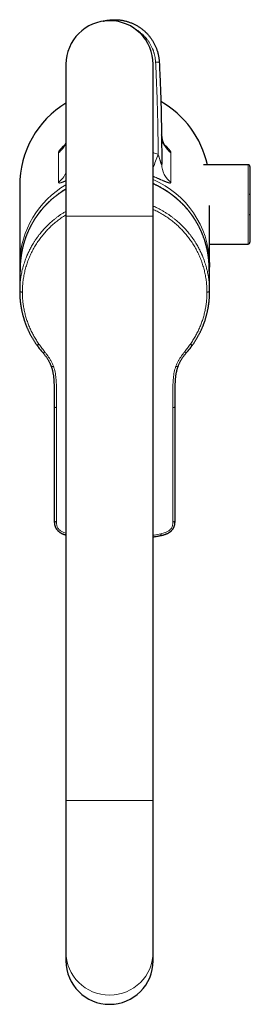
# Model space of a CAD drawing. Header units: millimetres. Extents: x 8 to 776, y 12 to 790.
# Tile 1 of 16: x 372 to 433, y 151 to 410. Entities that reach past the tile are written whole.
import ezdxf

# ---------------------------------------------------------------- set-up
doc = ezdxf.new("R2010")
doc.units = ezdxf.units.MM

msp = doc.modelspace()

# ---------------------------------------------------------------- linework, layer by layer
at = {"color": 7, "linetype": 'Continuous', "lineweight": 30}
for p, q in [((384.65, 398.44), (384.65, 358.44)), ((407.6, 358.44), (407.6, 398.44)), ((409.81, 379.8), (409.81, 379.84)), ((432.57, 371.97), (420.87, 371.97)), ((433.07, 371.47), (433.07, 351.57)), ((372.47, 366.44), (372.47, 345.57)), ((422.47, 345.57), (422.47, 361.2)), ((384.65, 358.44), (384.65, 204.44)), ((407.6, 204.44), (407.6, 358.44)), ((422.47, 351.07), (432.57, 351.07)), ((372.47, 338.56), (372.47, 338.58)), ((422.47, 338.56), (422.47, 338.58)), ((384.65, 204.44), (384.65, 164.6)), ((407.6, 164.6), (407.6, 204.44)), ((384.65, 164.6), (384.65, 162.19)), ((407.6, 162.19), (407.6, 164.6))]:
    msp.add_line(p, q, dxfattribs=at)
at = {"color": 8, "linetype": 'Continuous', "lineweight": 0}
for p, q in [((432.57, 351.07), (432.57, 371.97)), ((384.65, 358.44), (407.6, 358.44)), ((384.65, 204.44), (407.6, 204.44))]:
    msp.add_line(p, q, dxfattribs=at)
at = {"color": 7, "linetype": 'Continuous', "lineweight": 30, "flags": 128}
msp.add_lwpolyline([(422.46, 346.2), (422.47, 345.57), (422.46, 344.95)], dxfattribs=at)
at = {"color": 7, "linetype": 'Continuous', "lineweight": 30}
for centre, radius, start, end in [((396.12, 398.44), 11.48, 0, 180), ((415.69, 379.96), 5.88, 180.8424, 234.3265), ((379.21, 379.98), 5.92, 305.7764, 336.6152), ((432.57, 371.47), 0.5, 0, 90), ((393.17, 361.52), 40, 355.9477, 4.0523), ((432.57, 351.57), 0.5, 270, 0), ((396.71, 345.57), 24.25, 178.4709, 181.5983), ((396.72, 344.58), 24.13, 175.8853, 177.6801), ((398.21, 344.58), 24.13, 2.3199, 4.1333), ((396.12, 162.23), 11.48, 180.1772, 359.8228)]:
    msp.add_arc(centre, radius, start, end, dxfattribs=at)
at = {"color": 8, "linetype": 'Continuous', "lineweight": 0}
for centre, radius, start, end in [((406.23, 443.04), 44.1, 272.6107, 273.8644), ((397.51, 346.67), 30.24, 67.843, 70.5136), ((476.11, 347.2), 72.59, 157.7577, 160.6894), ((415.73, 372.11), 5.88, 179.9557, 234.2154), ((379.17, 372.14), 5.92, 305.8842, 337.574), ((397.03, 345.49), 24.57, 120.2725, 178.3039), ((397.85, 345.47), 24.62, 1.6853, 66.6757), ((397.57, 344.98), 24.27, 51.9395, 65.5957), ((397.83, 344.46), 24.52, 4.3379, 66.5288), ((397.04, 344.49), 24.46, 120.4494, 175.7335), ((397.32, 345.03), 24.2, 121.5922, 128.2524), ((396.12, 164.63), 11.48, 180.1772, 359.8228)]:
    msp.add_arc(centre, radius, start, end, dxfattribs=at)
at = {"color": 7, "linetype": 'Continuous', "lineweight": 30}
for start_param, end_param in [(0.538429, 1.570796), (4.931823, 5.775421)]:
    msp.add_ellipse((397.47, 366.44), major_axis=(0, 25.39), ratio=0.984808, start_param=start_param, end_param=end_param, dxfattribs=at)
for points, knots in [([(394.41, 409.79), (394.51, 409.82), (394.73, 409.87), (395.09, 409.95), (395.47, 410.03), (395.86, 410.09), (396.24, 410.13), (396.63, 410.17), (397.02, 410.19), (397.41, 410.2), (397.81, 410.19), (398.21, 410.17), (398.61, 410.14), (399.02, 410.09), (399.41, 410.03), (399.8, 409.96), (400.18, 409.88), (400.55, 409.78), (400.93, 409.67), (401.31, 409.55), (401.68, 409.41), (402.05, 409.27), (402.42, 409.1), (402.78, 408.93), (403.14, 408.74), (403.48, 408.54), (403.81, 408.34), (404.13, 408.12), (404.45, 407.9), (404.77, 407.65), (405.07, 407.4), (405.37, 407.14), (405.67, 406.86), (405.95, 406.58), (406.22, 406.28), (406.48, 405.98), (406.72, 405.68), (406.96, 405.37), (407.19, 405.05), (407.4, 404.72), (407.61, 404.38), (407.81, 404.03), (407.99, 403.67), (408.16, 403.31), (408.31, 402.96), (408.44, 402.64), (408.55, 402.33), (408.66, 402.03), (408.75, 401.73), (408.83, 401.45), (408.9, 401.17), (408.96, 400.9), (409.01, 400.63), (409.06, 400.36), (409.1, 400.1), (409.13, 399.84), (409.16, 399.57), (409.18, 399.31), (409.2, 399.13), (409.2, 399.04)], [0, 0, 0, 0, 0.0143413, 0.0330777, 0.051835, 0.0703405, 0.088846, 0.1074328, 0.1260195, 0.1450277, 0.1640359, 0.1831322, 0.2022285, 0.2216151, 0.2410249, 0.2595259, 0.2780269, 0.296609, 0.3151912, 0.3341947, 0.3531981, 0.3722895, 0.3913809, 0.4107625, 0.4301673, 0.448672, 0.4671767, 0.4857627, 0.5043486, 0.5233558, 0.542363, 0.5614583, 0.5805535, 0.5999389, 0.6193475, 0.6378596, 0.6563717, 0.6749651, 0.6935585, 0.7125734, 0.7315883, 0.7506914, 0.7697944, 0.7891878, 0.8086044, 0.8239709, 0.8393373, 0.8547502, 0.870163, 0.8835928, 0.8970226, 0.9104833, 0.923944, 0.9365711, 0.9491981, 0.9618509, 0.9745036, 0.9872485, 1, 1, 1, 1]), ([(409.2, 399.04), (409.24, 398.3), (409.31, 396.8), (409.41, 394.56), (409.5, 392.32), (409.58, 390.07), (409.65, 387.83), (409.71, 385.59), (409.75, 383.34), (409.79, 381.1), (409.82, 378.85), (409.84, 376.61), (409.85, 374.36), (409.85, 372.86), (409.85, 372.11)], [0, 0, 0, 0, 0.083295, 0.16659, 0.249884, 0.333194, 0.416505, 0.499814, 0.583171, 0.666527, 0.749883, 0.833255, 0.916628, 1, 1, 1, 1]), ([(410.77, 376.86), (410.77, 376.86), (410.77, 376.86), (410.76, 376.86), (410.76, 376.86), (410.76, 376.87), (410.75, 376.88), (410.74, 376.89), (410.73, 376.9), (410.72, 376.92), (410.7, 376.94), (410.68, 376.97), (410.66, 376.99), (410.64, 377.02), (410.62, 377.05), (410.6, 377.09), (410.58, 377.13), (410.55, 377.17), (410.52, 377.21), (410.5, 377.26), (410.47, 377.31), (410.44, 377.37), (410.41, 377.42), (410.37, 377.49), (410.34, 377.55), (410.31, 377.62), (410.27, 377.7), (410.24, 377.78), (410.2, 377.86), (410.17, 377.95), (410.13, 378.05), (410.1, 378.15), (410.07, 378.25), (410.03, 378.36), (410, 378.47), (409.97, 378.59), (409.94, 378.71), (409.92, 378.84), (409.9, 378.92), (409.89, 378.97), (409.89, 378.97)], [0, 0, 0, 0, 0.00313, 0.028949, 0.054435, 0.079625, 0.104563, 0.124287, 0.144086, 0.168445, 0.192524, 0.216312, 0.239871, 0.26327, 0.286578, 0.309866, 0.333199, 0.356634, 0.380248, 0.404114, 0.428309, 0.452909, 0.477954, 0.504061, 0.53076, 0.558256, 0.586603, 0.615845, 0.646022, 0.677159, 0.709273, 0.742363, 0.776417, 0.811405, 0.847285, 0.884, 0.921482, 0.959658, 0.998449, 1, 1, 1, 1]), ([(384.65, 377.67), (384.64, 377.67), (384.63, 377.63), (384.6, 377.58), (384.57, 377.51), (384.54, 377.45), (384.51, 377.39), (384.48, 377.34), (384.45, 377.28), (384.42, 377.24), (384.39, 377.19), (384.37, 377.15), (384.34, 377.11), (384.32, 377.08), (384.3, 377.04), (384.28, 377.01), (384.26, 376.99), (384.25, 376.96), (384.23, 376.94), (384.22, 376.92), (384.2, 376.91), (384.19, 376.89), (384.19, 376.88), (384.18, 376.87), (384.17, 376.87), (384.17, 376.86), (384.17, 376.86), (384.17, 376.86), (384.17, 376.86)], [0, 0, 0, 0, 0.015525, 0.062624, 0.108434, 0.15302, 0.196456, 0.238824, 0.280214, 0.320717, 0.360431, 0.399454, 0.437885, 0.475827, 0.513378, 0.550639, 0.587709, 0.624687, 0.66167, 0.698735, 0.735965, 0.77345, 0.811294, 0.854757, 0.897269, 0.940276, 0.983819, 1, 1, 1, 1]), ([(384.17, 376.86), (384.17, 376.86), (384.17, 376.86), (384.17, 376.87), (384.18, 376.88), (384.19, 376.89), (384.2, 376.9), (384.22, 376.91), (384.23, 376.93), (384.25, 376.95), (384.28, 376.98), (384.3, 377), (384.33, 377.03), (384.34, 377.04), (384.35, 377.05)], [0, 0, 0, 0, 0.078273, 0.157761, 0.238544, 0.320703, 0.40431, 0.489437, 0.576149, 0.664508, 0.754574, 0.846403, 0.940047, 1, 1, 1, 1]), ([(410.58, 377.05), (410.59, 377.04), (410.61, 377.02), (410.64, 376.99), (410.67, 376.96), (410.69, 376.94), (410.71, 376.92), (410.72, 376.9), (410.74, 376.89), (410.75, 376.88), (410.76, 376.87), (410.76, 376.86), (410.76, 376.86), (410.77, 376.86)], [0, 0, 0, 0, 0.087828, 0.193086, 0.293881, 0.390376, 0.482749, 0.571205, 0.658882, 0.746433, 0.832408, 0.916896, 1, 1, 1, 1]), ([(422.28, 346.32), (422.28, 346.37), (422.26, 346.52), (422.24, 346.76), (422.22, 347.05), (422.18, 347.34), (422.15, 347.63), (422.11, 347.92), (422.07, 348.2), (422.02, 348.49), (421.98, 348.78), (421.92, 349.06), (421.87, 349.35), (421.81, 349.63), (421.75, 349.91), (421.68, 350.2), (421.61, 350.48), (421.54, 350.76), (421.46, 351.04), (421.38, 351.32), (421.3, 351.6), (421.21, 351.88), (421.12, 352.15), (421.03, 352.43), (420.94, 352.7), (420.84, 352.98), (420.73, 353.25), (420.63, 353.52), (420.52, 353.79), (420.41, 354.06), (420.29, 354.32), (420.17, 354.59), (420.05, 354.85), (419.93, 355.12), (419.8, 355.38), (419.67, 355.64), (419.53, 355.9), (419.39, 356.15), (419.25, 356.41), (419.11, 356.66), (418.96, 356.91), (418.81, 357.16), (418.66, 357.41), (418.5, 357.66), (418.35, 357.9), (418.18, 358.15), (418.02, 358.39), (417.85, 358.62), (417.68, 358.86), (417.51, 359.1), (417.33, 359.33), (417.15, 359.56), (416.97, 359.79), (416.79, 360.02), (416.6, 360.24), (416.41, 360.46), (416.22, 360.68), (416.03, 360.9), (415.83, 361.11), (415.63, 361.33), (415.43, 361.54), (415.22, 361.75), (415.01, 361.95), (414.8, 362.16), (414.59, 362.36), (414.37, 362.56), (414.16, 362.75), (413.94, 362.95), (413.72, 363.14), (413.49, 363.32), (413.27, 363.51), (413.04, 363.69), (412.81, 363.87), (412.57, 364.05), (412.34, 364.23), (412.1, 364.4), (411.86, 364.57), (411.62, 364.73), (411.38, 364.9), (411.13, 365.06), (410.88, 365.22), (410.64, 365.37), (410.38, 365.52), (410.13, 365.67), (409.88, 365.82), (409.62, 365.96), (409.36, 366.1), (409.1, 366.24), (408.84, 366.38), (408.58, 366.51), (408.32, 366.63), (408.05, 366.76), (407.81, 366.87), (407.66, 366.94), (407.6, 366.96)], [0, 0, 0, 0, 0.0058266, 0.0167863, 0.027746, 0.0387057, 0.0496654, 0.0606251, 0.0715849, 0.0825446, 0.0935044, 0.1044643, 0.1154241, 0.126384, 0.1373439, 0.1483038, 0.1592638, 0.1702239, 0.1811839, 0.192144, 0.2031042, 0.2140644, 0.2250246, 0.2359849, 0.2469452, 0.2579056, 0.2688661, 0.2798266, 0.2907871, 0.3017477, 0.3127084, 0.3236692, 0.33463, 0.3455908, 0.3565518, 0.3675127, 0.3784738, 0.3894349, 0.4003961, 0.4113574, 0.4223188, 0.4332802, 0.4442417, 0.4552032, 0.4661649, 0.4771266, 0.4880884, 0.4990502, 0.5100122, 0.5209742, 0.5319363, 0.5428985, 0.5538607, 0.5648231, 0.5757855, 0.586748, 0.5977106, 0.6086733, 0.619636, 0.6305988, 0.6415617, 0.6525247, 0.6634878, 0.674451, 0.6854142, 0.6963775, 0.7073409, 0.7183044, 0.7292679, 0.7402316, 0.7511953, 0.7621591, 0.7731229, 0.7840869, 0.7950509, 0.806015, 0.8169792, 0.8279434, 0.8389078, 0.8498722, 0.8608366, 0.8718012, 0.8827658, 0.8937305, 0.9046952, 0.91566, 0.9266249, 0.9375899, 0.9485549, 0.95952, 0.9704851, 0.9814503, 0.9924156, 1, 1, 1, 1]), ([(384.65, 365.58), (384.63, 365.57), (384.53, 365.52), (384.35, 365.4), (384.1, 365.25), (383.85, 365.09), (383.61, 364.93), (383.36, 364.77), (383.12, 364.6), (382.88, 364.43), (382.64, 364.26), (382.41, 364.09), (382.17, 363.91), (381.94, 363.73), (381.71, 363.55), (381.49, 363.36), (381.26, 363.18), (381.04, 362.99), (380.82, 362.79), (380.6, 362.6), (380.39, 362.4), (380.17, 362.2), (379.96, 362), (379.75, 361.79), (379.55, 361.58), (379.35, 361.37), (379.14, 361.16), (378.95, 360.94), (378.75, 360.73), (378.56, 360.51), (378.37, 360.29), (378.18, 360.06), (378, 359.84), (377.81, 359.61), (377.63, 359.38), (377.46, 359.15), (377.28, 358.91), (377.11, 358.67), (376.95, 358.44), (376.78, 358.2), (376.62, 357.95), (376.46, 357.71), (376.3, 357.46), (376.15, 357.22), (376, 356.97), (375.85, 356.71), (375.71, 356.46), (375.57, 356.21), (375.43, 355.95), (375.29, 355.69), (375.16, 355.43), (375.03, 355.17), (374.91, 354.91), (374.78, 354.65), (374.66, 354.38), (374.55, 354.11), (374.43, 353.85), (374.33, 353.58), (374.22, 353.31), (374.12, 353.03), (374.02, 352.76), (373.92, 352.49), (373.83, 352.21), (373.74, 351.93), (373.65, 351.66), (373.57, 351.38), (373.49, 351.1), (373.41, 350.82), (373.34, 350.54), (373.27, 350.26), (373.2, 349.97), (373.14, 349.69), (373.08, 349.41), (373.02, 349.12), (372.97, 348.84), (372.92, 348.55), (372.87, 348.26), (372.83, 347.98), (372.79, 347.69), (372.75, 347.4), (372.72, 347.11), (372.69, 346.82), (372.67, 346.56), (372.66, 346.39), (372.65, 346.31)], [0, 0, 0, 0, 0.002268, 0.014625, 0.026982, 0.039338, 0.051695, 0.064051, 0.076408, 0.088764, 0.10112, 0.113476, 0.125832, 0.138188, 0.150544, 0.1629, 0.175256, 0.187611, 0.199967, 0.212322, 0.224677, 0.237033, 0.249388, 0.261743, 0.274098, 0.286453, 0.298807, 0.311162, 0.323517, 0.335871, 0.348225, 0.36058, 0.372934, 0.385288, 0.397642, 0.409996, 0.42235, 0.434704, 0.447057, 0.459411, 0.471765, 0.484118, 0.496471, 0.508824, 0.521178, 0.533531, 0.545884, 0.558237, 0.570589, 0.582942, 0.595295, 0.607647, 0.62, 0.632352, 0.644705, 0.657057, 0.669409, 0.681761, 0.694113, 0.706465, 0.718817, 0.731169, 0.743521, 0.755873, 0.768224, 0.780576, 0.792927, 0.805279, 0.81763, 0.829982, 0.842333, 0.854684, 0.867036, 0.879387, 0.891738, 0.904089, 0.91644, 0.928791, 0.941142, 0.953493, 0.965844, 0.978195, 0.990546, 1, 1, 1, 1]), ([(372.61, 345.56), (372.61, 345.54), (372.6, 345.27), (372.58, 344.73), (372.55, 343.95), (372.53, 343.17), (372.51, 342.39), (372.49, 341.61), (372.48, 340.83), (372.47, 340.05), (372.47, 339.3), (372.47, 338.8), (372.47, 338.57)], [0, 0, 0, 0, 0.006172, 0.117826, 0.229496, 0.34118, 0.452877, 0.564585, 0.676301, 0.788024, 0.899751, 1, 1, 1, 1]), ([(422.47, 338.57), (422.47, 338.79), (422.46, 339.28), (422.46, 340.03), (422.45, 340.81), (422.44, 341.59), (422.42, 342.37), (422.4, 343.15), (422.38, 343.93), (422.35, 344.71), (422.34, 345.25), (422.32, 345.53), (422.32, 345.56)], [0, 0, 0, 0, 0.0971115, 0.2088384, 0.3205606, 0.4322761, 0.5439827, 0.6556785, 0.7673612, 0.8790289, 0.9906794, 1, 1, 1, 1]), ([(372.48, 344.89), (372.48, 344.86), (372.48, 344.74), (372.49, 344.51), (372.5, 344.22), (372.52, 343.93), (372.53, 343.74), (372.54, 343.64)], [0, 0, 0, 0, 0.073246, 0.30545, 0.537654, 0.769858, 1, 1, 1, 1]), ([(422.39, 343.65), (422.39, 343.67), (422.4, 343.78), (422.41, 343.99), (422.43, 344.28), (422.45, 344.57), (422.45, 344.8), (422.46, 344.92), (422.46, 344.95)], [0, 0, 0, 0, 0.043637, 0.266134, 0.488631, 0.711127, 0.933623, 1, 1, 1, 1]), ([(372.47, 338.58), (372.47, 338.57), (372.47, 338.56), (372.47, 338.55), (372.47, 338.54)], [0, 0, 0, 0, 0.496751, 1, 1, 1, 1]), ([(372.47, 338.54), (372.47, 338.43), (372.47, 338.21), (372.48, 337.89), (372.49, 337.59), (372.5, 337.29), (372.52, 337.02), (372.53, 336.76), (372.55, 336.52), (372.57, 336.3), (372.59, 336.09), (372.61, 335.89), (372.63, 335.71), (372.66, 335.54), (372.68, 335.38), (372.69, 335.24), (372.71, 335.1), (372.75, 334.83), (372.81, 334.5), (372.87, 334.12), (372.93, 333.82), (372.99, 333.51), (373.06, 333.21), (373.13, 332.92), (373.19, 332.65), (373.26, 332.4), (373.32, 332.17), (373.37, 331.97), (373.42, 331.79), (373.47, 331.65), (373.51, 331.52), (373.55, 331.37), (373.6, 331.21), (373.65, 331.04), (373.71, 330.86), (373.78, 330.66), (373.85, 330.45), (373.93, 330.23), (374.02, 330), (374.11, 329.75), (374.21, 329.49), (374.32, 329.23), (374.44, 328.95), (374.57, 328.66), (374.7, 328.36), (374.85, 328.05), (375, 327.73), (375.16, 327.41), (375.33, 327.1), (375.49, 326.8), (375.64, 326.52), (375.81, 326.24), (375.98, 325.95), (376.16, 325.65), (376.35, 325.36), (376.55, 325.06), (376.75, 324.75), (376.9, 324.55), (376.97, 324.45)], [0, 0, 0, 0, 0.0223439, 0.0437276, 0.0641509, 0.0836137, 0.1021157, 0.1196564, 0.1353142, 0.1501168, 0.1640639, 0.1771552, 0.1893902, 0.2007686, 0.21129, 0.2209542, 0.2300887, 0.2392164, 0.2750751, 0.2958661, 0.3166579, 0.3374508, 0.3579449, 0.3776733, 0.3966297, 0.4148137, 0.4293452, 0.4433418, 0.4568029, 0.4650091, 0.4741069, 0.4840969, 0.4949797, 0.5070036, 0.5199435, 0.5337958, 0.5485585, 0.5642299, 0.5808086, 0.5982935, 0.6166427, 0.6358932, 0.6560455, 0.6771005, 0.6990599, 0.7215102, 0.7448389, 0.7690501, 0.7941493, 0.8148723, 0.8361715, 0.8580514, 0.8805167, 0.9035732, 0.9267991, 0.9506074, 0.9750052, 1, 1, 1, 1]), ([(417.96, 324.45), (418.04, 324.55), (418.18, 324.75), (418.39, 325.06), (418.58, 325.36), (418.77, 325.66), (418.95, 325.95), (419.13, 326.25), (419.31, 326.56), (419.49, 326.88), (419.65, 327.19), (419.81, 327.5), (419.96, 327.8), (420.1, 328.09), (420.23, 328.37), (420.36, 328.64), (420.47, 328.9), (420.58, 329.15), (420.68, 329.39), (420.77, 329.62), (420.85, 329.84), (420.93, 330.04), (421, 330.24), (421.07, 330.43), (421.13, 330.61), (421.21, 330.84), (421.3, 331.12), (421.4, 331.44), (421.5, 331.76), (421.59, 332.09), (421.68, 332.42), (421.76, 332.75), (421.84, 333.07), (421.91, 333.4), (421.98, 333.72), (422.03, 333.98), (422.06, 334.16), (422.08, 334.27), (422.1, 334.39), (422.13, 334.52), (422.15, 334.66), (422.17, 334.81), (422.2, 334.96), (422.22, 335.13), (422.24, 335.3), (422.27, 335.48), (422.29, 335.68), (422.32, 335.89), (422.34, 336.11), (422.36, 336.35), (422.38, 336.6), (422.4, 336.86), (422.42, 337.12), (422.44, 337.39), (422.45, 337.67), (422.46, 337.95), (422.46, 338.24), (422.46, 338.44), (422.46, 338.54)], [0, 0, 0, 0, 0.0251788, 0.0497158, 0.0736191, 0.0968959, 0.1195528, 0.1415958, 0.1667941, 0.1911546, 0.2146841, 0.2373883, 0.2597098, 0.2811808, 0.3018047, 0.3215839, 0.3405201, 0.3586146, 0.375868, 0.3922804, 0.4078515, 0.4225806, 0.4364669, 0.4495629, 0.4623849, 0.4750627, 0.4979315, 0.5202944, 0.5421219, 0.5656586, 0.5885421, 0.6108085, 0.6329238, 0.6550341, 0.6771395, 0.6992405, 0.7064593, 0.7138194, 0.7218564, 0.7306216, 0.7401146, 0.7503353, 0.760638, 0.7715869, 0.7831819, 0.7954225, 0.8083085, 0.8226804, 0.8377777, 0.8536, 0.8701471, 0.8874186, 0.9054142, 0.9230447, 0.9413186, 0.9602358, 0.9797963, 1, 1, 1, 1]), ([(422.46, 338.54), (422.46, 338.55), (422.47, 338.56), (422.47, 338.57), (422.47, 338.58)], [0, 0, 0, 0, 0.503249, 1, 1, 1, 1]), ([(376.98, 324.44), (376.98, 324.44), (376.97, 324.44), (376.97, 324.45), (376.97, 324.45)], [0, 0, 0, 0, 0.53904, 1, 1, 1, 1]), ([(376.98, 324.44), (377.08, 324.3), (377.29, 324.01), (377.61, 323.59), (377.94, 323.17), (378.27, 322.77), (378.5, 322.51), (378.61, 322.38)], [0, 0, 0, 0, 0.2039931, 0.4059533, 0.6059239, 0.8039343, 1, 1, 1, 1]), ([(416.32, 322.38), (416.43, 322.51), (416.66, 322.77), (416.99, 323.17), (417.32, 323.59), (417.64, 324.01), (417.85, 324.3), (417.95, 324.44)], [0, 0, 0, 0, 0.196066, 0.394076, 0.594047, 0.796007, 1, 1, 1, 1]), ([(417.95, 324.44), (417.96, 324.44), (417.96, 324.44), (417.96, 324.45), (417.96, 324.45)], [0, 0, 0, 0, 0.5390397, 1, 1, 1, 1]), ([(378.61, 322.38), (378.68, 322.3), (378.82, 322.14), (379.02, 321.9), (379.21, 321.65), (379.4, 321.39), (379.59, 321.12), (379.77, 320.84), (379.94, 320.56), (380.1, 320.29), (380.24, 320.01), (380.38, 319.73), (380.52, 319.44), (380.65, 319.14), (380.72, 318.93), (380.76, 318.83)], [0, 0, 0, 0, 0.074283, 0.149376, 0.225336, 0.302226, 0.380107, 0.459033, 0.539051, 0.613395, 0.688713, 0.765021, 0.84233, 0.920652, 1, 1, 1, 1]), ([(414.17, 318.83), (414.21, 318.94), (414.3, 319.17), (414.44, 319.49), (414.58, 319.81), (414.74, 320.11), (414.9, 320.41), (415.08, 320.7), (415.26, 320.99), (415.45, 321.28), (415.66, 321.57), (415.88, 321.85), (416.09, 322.12), (416.25, 322.29), (416.32, 322.38)], [0, 0, 0, 0, 0.086511, 0.171801, 0.255889, 0.338788, 0.420516, 0.501097, 0.580564, 0.666744, 0.751697, 0.835504, 0.918245, 1, 1, 1, 1]), ([(380.76, 318.83), (380.77, 318.8), (380.8, 318.74), (380.82, 318.66), (380.85, 318.59), (380.87, 318.53), (380.88, 318.48), (380.89, 318.45), (380.9, 318.43), (380.9, 318.41), (380.91, 318.4), (380.91, 318.39), (380.92, 318.36), (380.94, 318.31), (380.96, 318.24), (380.98, 318.17), (381, 318.09), (381.02, 318.01), (381.05, 317.91), (381.07, 317.82), (381.1, 317.72), (381.14, 317.53), (381.2, 317.26), (381.26, 316.89), (381.32, 316.52), (381.37, 316.16), (381.4, 315.8), (381.44, 315.44), (381.46, 315.09), (381.48, 314.74), (381.49, 314.42), (381.51, 314.11), (381.51, 313.83), (381.52, 313.56), (381.53, 313.29), (381.53, 313.05), (381.53, 312.83), (381.54, 312.64), (381.54, 312.43), (381.54, 312.21), (381.54, 311.97), (381.55, 311.72), (381.55, 311.45), (381.55, 311.17), (381.55, 310.88), (381.55, 310.57), (381.55, 310.25), (381.55, 309.93), (381.55, 309.59), (381.55, 309.25), (381.55, 308.9), (381.55, 308.54), (381.55, 308.29), (381.55, 308.17)], [0, 0, 0, 0, 0.0095858, 0.0178774, 0.0248739, 0.0305742, 0.034977, 0.0380813, 0.0398193, 0.0410925, 0.0424768, 0.0439722, 0.0455789, 0.0510192, 0.0574465, 0.064863, 0.0723228, 0.0805756, 0.0896038, 0.0989122, 0.1082868, 0.1177282, 0.1520032, 0.1871702, 0.2232536, 0.2562606, 0.2900055, 0.3236509, 0.3567054, 0.389147, 0.4209532, 0.4476352, 0.4738226, 0.4995017, 0.5246509, 0.5493005, 0.5662207, 0.5844216, 0.6039046, 0.6246707, 0.6467205, 0.6700543, 0.6946716, 0.7205715, 0.747752, 0.7762106, 0.8059438, 0.8369468, 0.8673362, 0.8988436, 0.9314622, 0.965184, 1, 1, 1, 1]), ([(413.38, 308.17), (413.38, 308.29), (413.38, 308.54), (413.38, 308.91), (413.38, 309.27), (413.38, 309.61), (413.38, 309.94), (413.38, 310.26), (413.38, 310.56), (413.38, 310.86), (413.38, 311.15), (413.38, 311.43), (413.39, 311.7), (413.39, 311.95), (413.39, 312.19), (413.39, 312.41), (413.39, 312.62), (413.4, 312.82), (413.4, 313), (413.4, 313.18), (413.41, 313.35), (413.41, 313.61), (413.42, 313.96), (413.43, 314.38), (413.45, 314.77), (413.48, 315.15), (413.5, 315.54), (413.54, 315.93), (413.58, 316.32), (413.64, 316.69), (413.69, 317.04), (413.76, 317.37), (413.81, 317.61), (413.85, 317.79), (413.88, 317.9), (413.91, 318.01), (413.94, 318.11), (413.96, 318.2), (413.98, 318.27), (414, 318.34), (414.02, 318.38), (414.02, 318.41), (414.03, 318.42), (414.03, 318.43), (414.04, 318.45), (414.05, 318.48), (414.06, 318.52), (414.08, 318.58), (414.11, 318.65), (414.14, 318.74), (414.16, 318.8), (414.17, 318.83)], [0, 0, 0, 0, 0.035241, 0.06936, 0.102348, 0.134197, 0.1649, 0.194451, 0.222844, 0.250076, 0.277357, 0.303356, 0.328074, 0.351507, 0.373657, 0.394523, 0.414106, 0.432407, 0.449427, 0.465532, 0.481799, 0.498296, 0.538073, 0.579047, 0.613776, 0.649259, 0.685467, 0.722342, 0.758835, 0.794435, 0.829155, 0.858407, 0.887036, 0.898117, 0.909105, 0.919765, 0.929371, 0.937876, 0.945285, 0.951599, 0.95682, 0.958145, 0.959376, 0.960547, 0.962393, 0.965214, 0.969009, 0.974732, 0.981805, 0.990228, 1, 1, 1, 1]), ([(381.55, 308.17), (381.55, 308.01), (381.55, 307.71), (381.55, 307.26), (381.55, 306.83), (381.55, 306.41), (381.55, 306.01), (381.55, 305.62), (381.55, 305.25), (381.55, 304.89), (381.55, 304.54), (381.55, 304.2), (381.55, 303.87), (381.55, 303.55), (381.55, 303.25), (381.55, 302.96), (381.55, 302.69), (381.55, 302.43), (381.55, 302.18), (381.55, 301.94), (381.55, 301.72), (381.55, 301.51), (381.55, 301.31), (381.55, 301.11), (381.55, 300.62), (381.55, 300.06), (381.55, 299.42), (381.55, 299.01), (381.55, 298.6), (381.56, 298.19), (381.56, 297.78), (381.56, 297.36), (381.56, 296.92), (381.56, 296.48), (381.56, 296.04), (381.56, 295.65), (381.56, 295.3), (381.56, 294.98), (381.56, 294.67), (381.56, 294.41), (381.56, 294.2), (381.56, 294.02), (381.56, 293.84), (381.56, 293.64), (381.56, 293.43), (381.56, 293.21), (381.56, 292.98), (381.56, 292.73), (381.56, 292.48), (381.56, 292.21), (381.56, 291.93), (381.56, 291.64), (381.56, 291.35), (381.56, 291.06), (381.56, 290.75), (381.56, 290.44), (381.56, 290.09), (381.56, 289.72), (381.56, 289.31), (381.56, 288.89), (381.56, 288.46), (381.56, 288.01), (381.56, 287.55), (381.56, 287.09), (381.56, 286.63), (381.56, 286.17), (381.56, 285.7), (381.56, 285.22), (381.57, 284.72), (381.57, 284.22), (381.57, 283.7), (381.57, 283.17), (381.57, 282.63), (381.57, 282.08), (381.57, 281.52), (381.57, 280.95), (381.57, 280.39), (381.57, 279.83), (381.57, 279.25), (381.57, 278.67), (381.57, 278.28), (381.58, 278.08)], [0, 0, 0, 0, 0.0151533, 0.0298702, 0.044151, 0.0579955, 0.0714039, 0.0841484, 0.0964724, 0.1083757, 0.1198586, 0.1311424, 0.1419885, 0.1523968, 0.1623675, 0.1719006, 0.1809961, 0.1896541, 0.1978746, 0.2056575, 0.2130031, 0.2199111, 0.2264648, 0.2329861, 0.2395074, 0.2753738, 0.2889594, 0.302545, 0.3161306, 0.3297163, 0.3432924, 0.3566295, 0.3719162, 0.3867357, 0.4010879, 0.414973, 0.4258763, 0.4364733, 0.4467638, 0.456749, 0.4621256, 0.4678942, 0.4740546, 0.480607, 0.4875514, 0.4948878, 0.5026162, 0.5107365, 0.5192487, 0.5281526, 0.5374484, 0.547136, 0.5566289, 0.56647, 0.5766595, 0.5871973, 0.5980834, 0.6111135, 0.6246101, 0.638573, 0.6530025, 0.6678985, 0.6832613, 0.699091, 0.7140119, 0.7293255, 0.7450321, 0.7611312, 0.7776213, 0.7945024, 0.8117748, 0.8294388, 0.8474948, 0.8659432, 0.8847846, 0.9040189, 0.9225134, 0.941357, 0.9605509, 0.9800973, 1, 1, 1, 1]), ([(413.36, 278.08), (413.36, 278.29), (413.36, 278.72), (413.36, 279.34), (413.36, 279.96), (413.36, 280.56), (413.36, 281.15), (413.36, 281.73), (413.36, 282.28), (413.36, 282.8), (413.36, 283.29), (413.36, 283.78), (413.37, 284.25), (413.37, 284.72), (413.37, 285.17), (413.37, 285.61), (413.37, 286.04), (413.37, 286.46), (413.37, 286.87), (413.37, 287.27), (413.37, 287.65), (413.37, 288.01), (413.37, 288.36), (413.37, 288.69), (413.37, 289.02), (413.37, 289.34), (413.37, 289.66), (413.37, 289.98), (413.37, 290.28), (413.37, 290.57), (413.37, 290.85), (413.37, 291.12), (413.37, 291.37), (413.37, 291.61), (413.37, 291.85), (413.37, 292.09), (413.37, 292.41), (413.37, 292.83), (413.37, 293.34), (413.37, 293.84), (413.37, 294.35), (413.37, 294.88), (413.37, 295.43), (413.37, 295.96), (413.37, 296.48), (413.38, 297.52), (413.38, 298.42), (413.38, 299.21), (413.38, 299.35), (413.38, 299.51), (413.38, 299.67), (413.38, 299.84), (413.38, 300.01), (413.38, 300.2), (413.38, 300.4), (413.38, 300.62), (413.38, 300.86), (413.38, 301.14), (413.38, 301.42), (413.38, 301.72), (413.38, 302.03), (413.38, 302.35), (413.38, 302.68), (413.38, 303.02), (413.38, 303.37), (413.38, 303.73), (413.38, 304.1), (413.38, 304.49), (413.38, 304.89), (413.38, 305.31), (413.38, 305.74), (413.38, 306.2), (413.38, 306.67), (413.38, 307.16), (413.38, 307.66), (413.38, 307.99), (413.38, 308.17)], [0, 0, 0, 0, 0.021476, 0.042511, 0.063109, 0.083274, 0.103006, 0.122305, 0.141171, 0.158084, 0.174634, 0.190821, 0.206645, 0.222106, 0.237205, 0.251942, 0.266316, 0.280325, 0.293971, 0.307253, 0.320171, 0.332018, 0.343543, 0.354744, 0.365623, 0.376179, 0.387021, 0.397501, 0.407618, 0.417372, 0.426762, 0.43579, 0.443969, 0.451915, 0.459799, 0.467625, 0.475392, 0.492521, 0.509359, 0.525907, 0.542164, 0.560611, 0.57867, 0.59634, 0.613687, 0.630999, 0.69901, 0.703858, 0.708705, 0.713705, 0.719033, 0.72469, 0.730565, 0.736758, 0.743267, 0.750093, 0.758632, 0.767621, 0.777058, 0.786945, 0.797281, 0.808066, 0.818781, 0.829904, 0.841437, 0.85338, 0.865732, 0.878494, 0.891666, 0.905247, 0.919914, 0.935032, 0.950599, 0.966616, 0.983083, 1, 1, 1, 1]), ([(381.58, 278.08), (381.58, 278.05), (381.58, 277.98), (381.58, 277.9), (381.58, 277.81), (381.58, 277.74), (381.59, 277.66), (381.59, 277.58), (381.6, 277.5), (381.61, 277.41), (381.62, 277.32), (381.63, 277.23), (381.65, 277.12), (381.67, 277.01), (381.7, 276.9), (381.74, 276.79), (381.78, 276.67), (381.82, 276.56), (381.86, 276.47), (381.9, 276.39), (381.94, 276.32), (381.97, 276.25), (382, 276.19), (382.03, 276.14), (382.06, 276.1), (382.08, 276.07), (382.1, 276.04), (382.12, 276.01), (382.16, 275.96), (382.2, 275.9), (382.26, 275.83), (382.34, 275.74), (382.43, 275.63), (382.52, 275.53), (382.63, 275.44), (382.73, 275.35), (382.82, 275.27), (382.91, 275.2), (383.01, 275.13), (383.12, 275.06), (383.23, 274.99), (383.36, 274.92), (383.51, 274.84), (383.67, 274.76), (383.84, 274.69), (384.03, 274.62), (384.22, 274.55), (384.42, 274.49), (384.56, 274.45), (384.64, 274.43), (384.65, 274.43)], [0, 0, 0, 0, 0.019439, 0.036765, 0.051955, 0.066877, 0.081993, 0.097287, 0.112744, 0.129919, 0.147263, 0.165518, 0.186205, 0.209469, 0.229898, 0.252117, 0.276221, 0.302142, 0.319074, 0.336371, 0.352355, 0.366448, 0.378683, 0.390362, 0.399702, 0.406958, 0.413169, 0.418754, 0.429984, 0.444008, 0.460795, 0.486301, 0.512364, 0.538857, 0.565756, 0.593031, 0.614696, 0.636566, 0.658712, 0.682399, 0.708084, 0.737474, 0.769036, 0.802727, 0.838488, 0.876243, 0.915887, 0.954869, 0.995248, 1, 1, 1, 1]), ([(409.66, 274.28), (409.74, 274.3), (409.89, 274.33), (410.12, 274.38), (410.34, 274.44), (410.56, 274.5), (410.76, 274.57), (410.95, 274.64), (411.13, 274.71), (411.29, 274.78), (411.44, 274.85), (411.57, 274.92), (411.7, 274.99), (411.81, 275.06), (411.9, 275.12), (411.99, 275.18), (412.07, 275.25), (412.16, 275.31), (412.24, 275.38), (412.32, 275.45), (412.41, 275.54), (412.51, 275.64), (412.6, 275.74), (412.67, 275.83), (412.73, 275.9), (412.78, 275.96), (412.81, 276.01), (412.83, 276.04), (412.85, 276.07), (412.87, 276.1), (412.9, 276.14), (412.93, 276.19), (412.96, 276.25), (413, 276.32), (413.04, 276.4), (413.08, 276.49), (413.12, 276.57), (413.15, 276.67), (413.19, 276.78), (413.23, 276.9), (413.26, 277.01), (413.28, 277.11), (413.3, 277.21), (413.31, 277.3), (413.32, 277.38), (413.33, 277.46), (413.34, 277.54), (413.34, 277.62), (413.35, 277.69), (413.35, 277.76), (413.35, 277.83), (413.35, 277.91), (413.35, 277.99), (413.36, 278.05), (413.36, 278.08)], [0, 0, 0, 0, 0.040737, 0.080833, 0.119957, 0.157844, 0.19429, 0.229139, 0.26043, 0.290126, 0.318174, 0.344531, 0.369166, 0.390041, 0.409448, 0.427536, 0.445302, 0.462916, 0.480382, 0.49769, 0.521206, 0.544371, 0.567165, 0.589477, 0.604432, 0.616927, 0.626931, 0.631907, 0.637441, 0.643904, 0.652226, 0.662631, 0.674244, 0.687722, 0.703099, 0.719431, 0.73531, 0.750703, 0.773418, 0.794277, 0.813384, 0.832322, 0.849355, 0.864557, 0.878653, 0.892621, 0.906459, 0.920158, 0.932583, 0.944871, 0.957009, 0.969678, 0.984056, 1, 1, 1, 1]), ([(407.6, 273.89), (407.7, 273.91), (407.91, 273.95), (408.24, 274), (408.58, 274.07), (408.93, 274.13), (409.29, 274.21), (409.54, 274.26), (409.66, 274.28)], [0, 0, 0, 0, 0.150017, 0.310824, 0.476188, 0.646146, 0.820735, 1, 1, 1, 1])]:
    msp.add_open_spline(points, degree=3, knots=knots, dxfattribs=at)
at = {"color": 8, "linetype": 'Continuous', "lineweight": 0}
for points, knots in [([(408.24, 398.99), (408.23, 399.12), (408.21, 399.37), (408.17, 399.75), (408.12, 400.13), (408.06, 400.49), (407.98, 400.83), (407.9, 401.17), (407.81, 401.49), (407.71, 401.8), (407.61, 402.08), (407.52, 402.33), (407.41, 402.6), (407.28, 402.91), (407.11, 403.25), (406.93, 403.6), (406.74, 403.92), (406.55, 404.23), (406.36, 404.53), (406.15, 404.82), (405.94, 405.09), (405.72, 405.36), (405.49, 405.62), (405.24, 405.89), (404.97, 406.17), (404.68, 406.43), (404.4, 406.68), (404.12, 406.91), (403.83, 407.12), (403.54, 407.32), (403.25, 407.52), (402.98, 407.68), (402.8, 407.78), (402.72, 407.83)], [0, 0, 0, 0, 0.035375, 0.070762, 0.106137, 0.138802, 0.171477, 0.204143, 0.234065, 0.263993, 0.293915, 0.315657, 0.337398, 0.372961, 0.408546, 0.444132, 0.479694, 0.51225, 0.544823, 0.577396, 0.609952, 0.640625, 0.671297, 0.706874, 0.742473, 0.778072, 0.813648, 0.846215, 0.878799, 0.911384, 0.943951, 0.974633, 1, 1, 1, 1]), ([(408.91, 374.68), (408.91, 375.22), (408.9, 376.32), (408.89, 377.96), (408.87, 379.59), (408.84, 381.42), (408.8, 383.42), (408.75, 385.6), (408.7, 387.61), (408.64, 389.43), (408.59, 391.07), (408.52, 392.71), (408.45, 394.57), (408.35, 396.67), (408.28, 398.21), (408.24, 398.99)], [0, 0, 0, 0, 0.067394, 0.134789, 0.202185, 0.269577, 0.359461, 0.449345, 0.539228, 0.60665, 0.674068, 0.741499, 0.808931, 0.904465, 1, 1, 1, 1]), ([(382.67, 375.18), (382.67, 375.2), (382.68, 375.23), (382.69, 375.29), (382.71, 375.36), (382.74, 375.43), (382.78, 375.51), (382.83, 375.6), (382.89, 375.69), (382.95, 375.78), (383.02, 375.88), (383.1, 375.97), (383.18, 376.08), (383.27, 376.18), (383.37, 376.3), (383.48, 376.41), (383.6, 376.53), (383.72, 376.65), (383.85, 376.78), (383.99, 376.91), (384.14, 377.04), (384.29, 377.18), (384.4, 377.27), (384.47, 377.32), (384.47, 377.32)], [0, 0, 0, 0, 0.047873, 0.095777, 0.143682, 0.191555, 0.240472, 0.289422, 0.338372, 0.38729, 0.433207, 0.479151, 0.525095, 0.571013, 0.61778, 0.664574, 0.711368, 0.758135, 0.805775, 0.853443, 0.901111, 0.948751, 0.997329, 1, 1, 1, 1]), ([(410.46, 377.32), (410.46, 377.32), (410.51, 377.28), (410.6, 377.2), (410.74, 377.09), (410.87, 376.97), (410.99, 376.86), (411.11, 376.75), (411.23, 376.63), (411.34, 376.52), (411.44, 376.42), (411.54, 376.31), (411.64, 376.2), (411.74, 376.09), (411.83, 375.98), (411.91, 375.88), (411.98, 375.78), (412.04, 375.69), (412.1, 375.6), (412.15, 375.52), (412.18, 375.45), (412.21, 375.39), (412.23, 375.33), (412.25, 375.28), (412.26, 375.23), (412.26, 375.2), (412.26, 375.18)], [0, 0, 0, 0, 0.000914, 0.041752, 0.0826, 0.123439, 0.165287, 0.207145, 0.248994, 0.291188, 0.333392, 0.375585, 0.422808, 0.470031, 0.517479, 0.564927, 0.613088, 0.661249, 0.70966, 0.75807, 0.798219, 0.838376, 0.878524, 0.919013, 0.959511, 1, 1, 1, 1]), ([(382.64, 367.34), (382.64, 367.99), (382.64, 369.29), (382.64, 371.25), (382.65, 373.21), (382.67, 374.53), (382.67, 375.18)], [0, 0, 0, 0, 0.25, 0.5, 0.75, 1, 1, 1, 1]), ([(408.91, 374.68), (408.94, 374.6), (409, 374.44), (409.08, 374.21), (409.15, 373.97), (409.23, 373.73), (409.31, 373.49), (409.38, 373.26), (409.46, 373.02), (409.52, 372.8), (409.58, 372.63), (409.62, 372.5), (409.64, 372.41), (409.67, 372.33), (409.7, 372.24), (409.73, 372.17), (409.75, 372.12), (409.76, 372.08), (409.78, 372.05), (409.79, 372.02), (409.8, 372), (409.81, 371.99), (409.82, 371.99), (409.83, 371.99), (409.83, 372), (409.84, 372.02), (409.84, 372.04), (409.85, 372.07), (409.85, 372.1), (409.85, 372.11)], [0, 0, 0, 0, 0.075448, 0.150952, 0.226622, 0.302346, 0.378772, 0.455265, 0.532016, 0.608889, 0.670597, 0.701533, 0.732505, 0.763359, 0.794304, 0.825764, 0.841664, 0.857648, 0.872697, 0.887961, 0.899749, 0.911828, 0.921787, 0.932036, 0.941995, 0.952196, 0.967846, 0.983916, 1, 1, 1, 1]), ([(412.26, 375.18), (412.26, 374.53), (412.28, 373.21), (412.29, 371.25), (412.29, 369.29), (412.29, 367.99), (412.29, 367.34)], [0, 0, 0, 0, 0.25, 0.5, 0.75, 1, 1, 1, 1]), ([(412.29, 367.34), (412.29, 367.32), (412.28, 367.28), (412.27, 367.24), (412.24, 367.21), (412.21, 367.19), (412.17, 367.17), (412.12, 367.16), (412.06, 367.16), (411.99, 367.16), (411.9, 367.17), (411.8, 367.19), (411.69, 367.22), (411.57, 367.26), (411.44, 367.3), (411.29, 367.35), (411.14, 367.41), (410.98, 367.47), (410.81, 367.54), (410.62, 367.61), (410.44, 367.69), (410.27, 367.76), (410.1, 367.83), (409.93, 367.91), (409.75, 367.98), (409.56, 368.07), (409.37, 368.15), (409.17, 368.24), (408.96, 368.33), (408.74, 368.42), (408.51, 368.52), (408.28, 368.62), (408.04, 368.72), (407.81, 368.81), (407.66, 368.88), (407.6, 368.9)], [0, 0, 0, 0, 0.034945, 0.0699078, 0.1048516, 0.1315855, 0.1583369, 0.1850879, 0.211821, 0.2456825, 0.2796216, 0.3135986, 0.3475737, 0.3815086, 0.4153674, 0.4483944, 0.4814982, 0.5146393, 0.5477784, 0.5808776, 0.6139016, 0.6404935, 0.6671066, 0.693719, 0.72031, 0.7476355, 0.7749857, 0.802335, 0.8296592, 0.8588834, 0.8881408, 0.9173968, 0.9466192, 0.9770192, 1, 1, 1, 1]), ([(384.65, 367.75), (384.64, 367.75), (384.56, 367.72), (384.43, 367.66), (384.25, 367.59), (384.09, 367.53), (383.95, 367.47), (383.82, 367.42), (383.69, 367.37), (383.57, 367.32), (383.45, 367.28), (383.34, 367.25), (383.24, 367.22), (383.14, 367.2), (383.06, 367.18), (382.98, 367.17), (382.9, 367.16), (382.84, 367.16), (382.79, 367.17), (382.74, 367.18), (382.7, 367.2), (382.68, 367.23), (382.66, 367.26), (382.64, 367.3), (382.64, 367.32), (382.64, 367.34)], [0, 0, 0, 0, 0.005045, 0.056164, 0.107222, 0.149979, 0.192769, 0.23556, 0.278317, 0.322178, 0.366074, 0.409971, 0.453832, 0.499506, 0.545219, 0.590932, 0.636607, 0.683536, 0.730505, 0.777474, 0.824405, 0.868288, 0.912201, 0.956115, 1, 1, 1, 1]), ([(422.47, 338.58), (422.46, 338.91), (422.45, 339.56), (422.39, 340.51), (422.3, 341.43), (422.18, 342.31), (422.03, 343.14), (421.87, 343.93), (421.68, 344.7), (421.48, 345.44), (421.25, 346.15), (421.03, 346.81), (420.8, 347.42), (420.62, 347.86), (420.5, 348.15), (420.42, 348.32), (420.34, 348.51), (420.24, 348.73), (420.12, 348.98), (419.99, 349.25), (419.82, 349.59), (419.61, 350.01), (419.33, 350.51), (419.02, 351.05), (418.66, 351.64), (418.37, 352.07), (418.18, 352.35), (418.11, 352.46), (418.03, 352.57), (417.96, 352.68), (417.88, 352.78), (417.8, 352.89), (417.62, 353.15), (417.32, 353.53), (416.92, 354.03), (416.44, 354.61), (415.85, 355.26), (415.35, 355.79), (415.04, 356.09), (414.93, 356.19), (414.82, 356.3), (414.7, 356.41), (414.58, 356.53), (414.45, 356.64), (414.24, 356.83), (413.93, 357.11), (413.48, 357.49), (412.95, 357.91), (412.35, 358.37), (411.71, 358.82), (411.04, 359.26), (410.34, 359.69), (409.59, 360.12), (408.79, 360.54), (408.12, 360.87), (407.71, 361.04), (407.6, 361.09)], [0, 0, 0, 0, 0.034487, 0.068432, 0.100971, 0.132106, 0.161836, 0.190161, 0.217081, 0.24507, 0.271359, 0.295948, 0.318838, 0.340028, 0.345451, 0.351907, 0.359393, 0.367912, 0.377462, 0.388044, 0.399657, 0.417649, 0.437662, 0.459697, 0.483754, 0.509833, 0.514507, 0.519161, 0.523795, 0.528409, 0.533002, 0.537576, 0.54213, 0.566817, 0.588347, 0.609395, 0.645777, 0.680621, 0.685739, 0.691033, 0.696503, 0.702149, 0.707972, 0.713971, 0.720146, 0.738035, 0.757257, 0.781877, 0.808385, 0.836782, 0.863731, 0.892186, 0.922146, 0.953611, 0.986581, 1, 1, 1, 1]), ([(372.47, 338.58), (372.47, 338.91), (372.48, 339.56), (372.54, 340.51), (372.63, 341.43), (372.75, 342.31), (372.9, 343.14), (373.06, 343.93), (373.25, 344.7), (373.45, 345.44), (373.68, 346.15), (373.91, 346.81), (374.14, 347.42), (374.31, 347.86), (374.43, 348.15), (374.51, 348.32), (374.59, 348.51), (374.69, 348.73), (374.81, 348.98), (374.94, 349.25), (375.11, 349.59), (375.32, 350.01), (375.6, 350.51), (375.91, 351.05), (376.27, 351.64), (376.56, 352.07), (376.75, 352.35), (376.82, 352.46), (376.9, 352.57), (376.97, 352.68), (377.05, 352.78), (377.13, 352.89), (377.32, 353.15), (377.61, 353.53), (378.01, 354.03), (378.49, 354.61), (379.08, 355.26), (379.59, 355.79), (379.89, 356.09), (380, 356.19), (380.12, 356.3), (380.23, 356.41), (380.36, 356.53), (380.48, 356.64), (380.69, 356.83), (381, 357.11), (381.45, 357.49), (381.98, 357.91), (382.59, 358.37), (383.22, 358.82), (383.89, 359.26), (384.36, 359.56), (384.62, 359.71), (384.65, 359.72)], [0, 0, 0, 0, 0.038539, 0.076471, 0.112834, 0.147626, 0.180848, 0.212501, 0.242584, 0.273861, 0.303239, 0.330717, 0.356296, 0.379975, 0.386035, 0.393249, 0.401616, 0.411135, 0.421807, 0.433632, 0.44661, 0.466715, 0.48908, 0.513704, 0.540587, 0.569729, 0.574952, 0.580153, 0.585331, 0.590487, 0.59562, 0.600731, 0.60582, 0.633407, 0.657467, 0.680987, 0.721644, 0.760581, 0.7663, 0.772216, 0.778329, 0.784639, 0.791146, 0.797849, 0.80475, 0.824741, 0.846221, 0.873734, 0.903356, 0.935088, 0.965204, 0.997002, 1, 1, 1, 1]), ([(373.17, 338.42), (373.17, 338.88), (373.19, 339.78), (373.31, 341.12), (373.5, 342.45), (373.76, 343.76), (374.1, 345.06), (374.52, 346.34), (375.01, 347.6), (375.57, 348.83), (376.19, 350.03), (376.89, 351.18), (377.65, 352.3), (378.47, 353.37), (379.35, 354.4), (380.28, 355.37), (381.27, 356.3), (382.31, 357.16), (383.4, 357.96), (384.18, 358.5), (384.61, 358.75), (384.65, 358.77)], [0, 0, 0, 0, 0.055622, 0.110964, 0.166128, 0.221217, 0.276332, 0.331574, 0.387045, 0.44257, 0.497945, 0.55322, 0.608444, 0.663667, 0.718936, 0.7743, 0.829565, 0.884621, 0.939643, 0.994828, 1, 1, 1, 1]), ([(421.77, 338.42), (421.76, 338.88), (421.74, 339.78), (421.62, 341.12), (421.43, 342.45), (421.17, 343.76), (420.83, 345.06), (420.41, 346.34), (419.92, 347.6), (419.37, 348.83), (418.74, 350.03), (418.04, 351.18), (417.29, 352.3), (416.47, 353.37), (415.59, 354.4), (414.65, 355.37), (413.66, 356.3), (412.62, 357.16), (411.53, 357.97), (410.4, 358.72), (409.22, 359.4), (408.28, 359.89), (407.73, 360.13), (407.6, 360.19)], [0, 0, 0, 0, 0.049494, 0.098738, 0.147825, 0.196844, 0.245886, 0.295042, 0.344402, 0.393809, 0.443083, 0.492268, 0.541408, 0.590546, 0.639726, 0.68899, 0.738166, 0.787156, 0.836116, 0.885221, 0.934589, 0.984013, 1, 1, 1, 1]), ([(373.17, 338.42), (373.12, 338.43), (373.03, 338.43), (372.9, 338.44), (372.77, 338.45), (372.66, 338.47), (372.57, 338.49), (372.51, 338.51), (372.48, 338.53), (372.47, 338.54), (372.47, 338.54)], [0, 0, 0, 0, 0.12492, 0.256124, 0.391912, 0.530159, 0.668492, 0.804517, 0.936064, 1, 1, 1, 1]), ([(377.54, 324.71), (377.3, 325.05), (376.84, 325.72), (376.22, 326.77), (375.65, 327.84), (375.13, 328.94), (374.67, 330.07), (374.27, 331.22), (373.93, 332.4), (373.65, 333.59), (373.43, 334.79), (373.28, 336), (373.18, 337.21), (373.17, 338.02), (373.17, 338.42)], [0, 0, 0, 0, 0.08363, 0.166844, 0.249845, 0.332833, 0.416012, 0.499581, 0.583323, 0.666902, 0.750342, 0.833661, 0.916875, 1, 1, 1, 1]), ([(417.4, 324.71), (417.63, 325.05), (418.09, 325.72), (418.71, 326.77), (419.28, 327.84), (419.8, 328.94), (420.26, 330.07), (420.66, 331.22), (421, 332.4), (421.28, 333.59), (421.5, 334.79), (421.65, 336), (421.75, 337.21), (421.76, 338.02), (421.77, 338.42)], [0, 0, 0, 0, 0.08363, 0.166844, 0.249845, 0.332833, 0.416012, 0.499581, 0.583323, 0.666902, 0.750342, 0.833661, 0.916875, 1, 1, 1, 1]), ([(421.77, 338.42), (421.81, 338.43), (421.9, 338.43), (422.03, 338.44), (422.16, 338.45), (422.27, 338.47), (422.36, 338.49), (422.42, 338.51), (422.45, 338.53), (422.46, 338.54), (422.46, 338.54)], [0, 0, 0, 0, 0.12492, 0.256124, 0.391912, 0.530159, 0.668492, 0.804517, 0.936064, 1, 1, 1, 1]), ([(377.54, 324.71), (377.5, 324.69), (377.42, 324.64), (377.31, 324.57), (377.21, 324.52), (377.12, 324.48), (377.05, 324.45), (377, 324.44), (376.99, 324.44), (376.98, 324.44)], [0, 0, 0, 0, 0.138418, 0.283494, 0.43351, 0.586311, 0.739453, 0.890429, 1, 1, 1, 1]), ([(379.11, 322.63), (378.84, 322.97), (378.31, 323.66), (377.79, 324.36), (377.54, 324.71)], [0, 0, 0, 0, 0.499349, 1, 1, 1, 1]), ([(415.82, 322.63), (416.09, 322.97), (416.62, 323.66), (417.14, 324.36), (417.4, 324.71)], [0, 0, 0, 0, 0.499349, 1, 1, 1, 1]), ([(417.4, 324.71), (417.43, 324.69), (417.51, 324.64), (417.62, 324.57), (417.72, 324.52), (417.81, 324.48), (417.88, 324.45), (417.93, 324.44), (417.95, 324.44), (417.95, 324.44)], [0, 0, 0, 0, 0.138418, 0.283494, 0.43351, 0.586311, 0.739453, 0.890429, 1, 1, 1, 1]), ([(379.11, 322.63), (379.08, 322.6), (379.01, 322.56), (378.91, 322.5), (378.82, 322.45), (378.74, 322.41), (378.67, 322.38), (378.63, 322.38), (378.62, 322.38), (378.61, 322.38)], [0, 0, 0, 0, 0.134753, 0.277046, 0.426088, 0.580419, 0.737855, 0.895645, 1, 1, 1, 1]), ([(381.36, 318.88), (381.27, 319.1), (381.09, 319.56), (380.76, 320.21), (380.39, 320.84), (379.98, 321.44), (379.56, 322.04), (379.26, 322.43), (379.11, 322.63)], [0, 0, 0, 0, 0.168245, 0.334702, 0.500511, 0.666423, 0.83286, 1, 1, 1, 1]), ([(413.57, 318.88), (413.66, 319.1), (413.84, 319.56), (414.17, 320.21), (414.54, 320.84), (414.95, 321.44), (415.38, 322.04), (415.67, 322.43), (415.82, 322.63)], [0, 0, 0, 0, 0.168245, 0.334702, 0.500511, 0.666423, 0.83286, 1, 1, 1, 1]), ([(415.82, 322.63), (415.86, 322.6), (415.92, 322.56), (416.02, 322.5), (416.11, 322.45), (416.19, 322.41), (416.26, 322.38), (416.3, 322.38), (416.31, 322.38), (416.32, 322.38)], [0, 0, 0, 0, 0.1347534, 0.2770462, 0.4260884, 0.5804191, 0.7378546, 0.8956448, 1, 1, 1, 1]), ([(381.36, 318.88), (381.32, 318.86), (381.23, 318.84), (381.11, 318.81), (381, 318.79), (380.9, 318.79), (380.83, 318.79), (380.78, 318.81), (380.77, 318.82), (380.76, 318.83)], [0, 0, 0, 0, 0.134612, 0.276094, 0.422378, 0.570943, 0.719064, 0.864111, 1, 1, 1, 1]), ([(382.17, 308), (382.17, 308.69), (382.17, 310.06), (382.16, 312.11), (382.13, 313.74), (382.08, 314.95), (382.02, 315.75), (381.93, 316.54), (381.8, 317.33), (381.62, 318.11), (381.45, 318.62), (381.36, 318.88)], [0, 0, 0, 0, 0.186824, 0.373632, 0.560589, 0.634011, 0.707282, 0.780372, 0.853356, 0.926442, 1, 1, 1, 1]), ([(412.77, 308), (412.76, 308.69), (412.76, 310.06), (412.77, 312.11), (412.8, 313.74), (412.85, 314.95), (412.91, 315.75), (413, 316.54), (413.13, 317.33), (413.31, 318.11), (413.48, 318.62), (413.57, 318.88)], [0, 0, 0, 0, 0.1868242, 0.3736319, 0.5605886, 0.6340113, 0.7072817, 0.7803719, 0.8533561, 0.9264421, 1, 1, 1, 1]), ([(413.57, 318.88), (413.61, 318.86), (413.7, 318.84), (413.82, 318.81), (413.93, 318.79), (414.03, 318.79), (414.1, 318.79), (414.15, 318.81), (414.16, 318.82), (414.17, 318.83)], [0, 0, 0, 0, 0.134612, 0.276092, 0.422376, 0.570941, 0.719061, 0.864107, 1, 1, 1, 1]), ([(382.17, 308), (382.12, 308.01), (382.03, 308.01), (381.9, 308.03), (381.79, 308.05), (381.69, 308.07), (381.61, 308.1), (381.57, 308.13), (381.55, 308.15), (381.55, 308.16), (381.55, 308.17)], [0, 0, 0, 0, 0.131331, 0.269475, 0.412394, 0.557589, 0.702354, 0.844075, 0.980496, 1, 1, 1, 1]), ([(382.17, 277.88), (382.17, 279.54), (382.17, 282.86), (382.17, 287.86), (382.17, 292.88), (382.17, 297.9), (382.17, 302.95), (382.17, 306.32), (382.17, 308)], [0, 0, 0, 0, 0.1667, 0.33336, 0.499999, 0.666638, 0.833298, 1, 1, 1, 1]), ([(412.77, 308), (412.81, 308.01), (412.9, 308.01), (413.03, 308.03), (413.14, 308.05), (413.24, 308.07), (413.32, 308.1), (413.36, 308.13), (413.38, 308.15), (413.38, 308.16), (413.38, 308.17)], [0, 0, 0, 0, 0.131331, 0.269475, 0.412394, 0.557589, 0.702354, 0.844075, 0.980496, 1, 1, 1, 1]), ([(412.77, 277.88), (412.77, 279.54), (412.77, 282.86), (412.77, 287.86), (412.77, 292.88), (412.77, 297.9), (412.77, 302.95), (412.77, 306.32), (412.77, 308)], [0, 0, 0, 0, 0.1667, 0.3333598, 0.4999995, 0.666638, 0.8332984, 1, 1, 1, 1]), ([(382.17, 277.88), (382.12, 277.88), (382.03, 277.89), (381.91, 277.91), (381.8, 277.93), (381.7, 277.96), (381.63, 278), (381.59, 278.04), (381.57, 278.07), (381.58, 278.08), (381.58, 278.08)], [0, 0, 0, 0, 0.132927, 0.273379, 0.419116, 0.567347, 0.715035, 0.859274, 0.997598, 1, 1, 1, 1]), ([(384.65, 274.88), (384.47, 274.94), (384.15, 275.03), (383.73, 275.21), (383.36, 275.41), (383.05, 275.64), (382.8, 275.88), (382.6, 276.12), (382.43, 276.39), (382.3, 276.67), (382.22, 276.97), (382.18, 277.27), (382.17, 277.58), (382.17, 277.78), (382.17, 277.88)], [0, 0, 0, 0, 0.12964, 0.225719, 0.32147, 0.417571, 0.490204, 0.562814, 0.63536, 0.708152, 0.78085, 0.853524, 0.926656, 1, 1, 1, 1]), ([(409.62, 274.72), (409.82, 274.77), (410.23, 274.86), (410.76, 275.02), (411.2, 275.21), (411.57, 275.41), (411.88, 275.64), (412.13, 275.88), (412.33, 276.12), (412.5, 276.39), (412.63, 276.67), (412.71, 276.97), (412.75, 277.27), (412.76, 277.58), (412.77, 277.78), (412.77, 277.88)], [0, 0, 0, 0, 0.123479, 0.248287, 0.331268, 0.413967, 0.496967, 0.559699, 0.622411, 0.685067, 0.747936, 0.810724, 0.873491, 0.936654, 1, 1, 1, 1]), ([(412.77, 277.88), (412.81, 277.88), (412.9, 277.89), (413.02, 277.91), (413.14, 277.93), (413.23, 277.96), (413.3, 278), (413.34, 278.04), (413.36, 278.07), (413.36, 278.08), (413.36, 278.08)], [0, 0, 0, 0, 0.132927, 0.273378, 0.419116, 0.567346, 0.715034, 0.859272, 0.997596, 1, 1, 1, 1]), ([(407.6, 274.35), (407.7, 274.37), (408.38, 274.47), (409.05, 274.61), (409.62, 274.72)], [0, 0, 0, 0, 0.150611, 1, 1, 1, 1]), ([(409.62, 274.72), (409.63, 274.69), (409.64, 274.61), (409.66, 274.5), (409.67, 274.4), (409.67, 274.33), (409.67, 274.29), (409.66, 274.28), (409.66, 274.28)], [0, 0, 0, 0, 0.155459, 0.321256, 0.494413, 0.671049, 0.846885, 1, 1, 1, 1])]:
    msp.add_open_spline(points, degree=3, knots=knots, dxfattribs=at)

doc.saveas('drawing.dxf')
